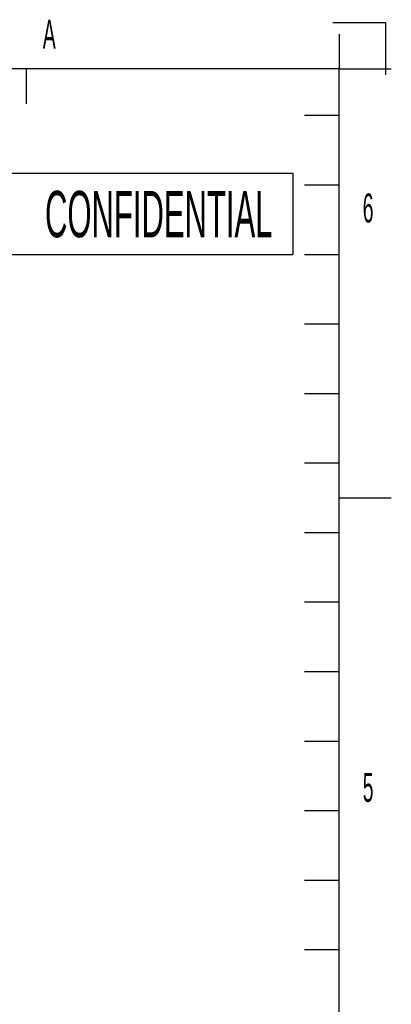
# Model space of a CAD drawing. Header units: millimetres. Extents: x 0 to 419, y -5 to 296.
# Tile 26 of 26: x 387 to 419, y 211 to 296. Entities that reach past the tile are written whole.
import ezdxf

# ---------------------------------------------------------------- set-up
doc = ezdxf.new("R2010")
doc.units = ezdxf.units.MM
doc.header["$LTSCALE"] = 23.1
doc.layers.get('0').update_dxf_attribs({"linetype": 'CONTINUOUS'})
doc.styles.get("Standard").update_dxf_attribs({"font": 'txt', "width": 0.5})
doc.styles.add('TEXTSTYLE_2', font='txt', dxfattribs={"width": 0.5})

msp = doc.modelspace()

# ---------------------------------------------------------------- linework, layer by layer
at = {"color": 2, "linetype": 'Continuous'}
for p, q in [((414.4645, 296), (419, 296)), ((419, 296), (419, 291.5)), ((415, 295), (415, 292)), ((388, 292), (388, 289)), ((415, 292), (419.5, 292)), ((412, 288), (415, 288)), ((412, 282), (415, 282)), ((412, 276), (415, 276)), ((412, 270), (415, 270)), ((412, 264), (415, 264)), ((412, 258), (415, 258)), ((415, 255), (419.5, 255)), ((412, 252), (415, 252)), ((412, 246), (415, 246)), ((412, 240), (415, 240)), ((412, 234), (415, 234)), ((412, 228), (415, 228)), ((412, 222), (415, 222)), ((412, 216), (415, 216))]:
    msp.add_line(p, q, dxfattribs=at)
at = {"color": 7, "linetype": 'Continuous'}
for p, q in [((415, 292), (20, 292)), ((415, 5), (415, 292)), ((366.1, 283), (411, 283)), ((411, 283), (411, 276)), ((366.1, 276), (411, 276))]:
    msp.add_line(p, q, dxfattribs=at)

# ---------------------------------------------------------------- texts
at = {"color": 2, "linetype": 'Continuous', "char_height": 2.5, "width": 1.25, "attachment_point": 2, "line_spacing_factor": 0.9}
for s, insert in [('A', (390, 296.25)), ('6', (417.5, 281.25)), ('5', (417.5, 231.25))]:
    msp.add_mtext(s, dxfattribs=dict(at, insert=insert))
at = {"color": 7, "linetype": 'Continuous', "insert": (409.2496, 281.474), "char_height": 4, "width": 62.226562, "attachment_point": 3, "line_spacing_factor": 0.9, "style": 'TEXTSTYLE_2'}
msp.add_mtext('CONFIDENTIAL', dxfattribs=at)

doc.saveas('drawing.dxf')
